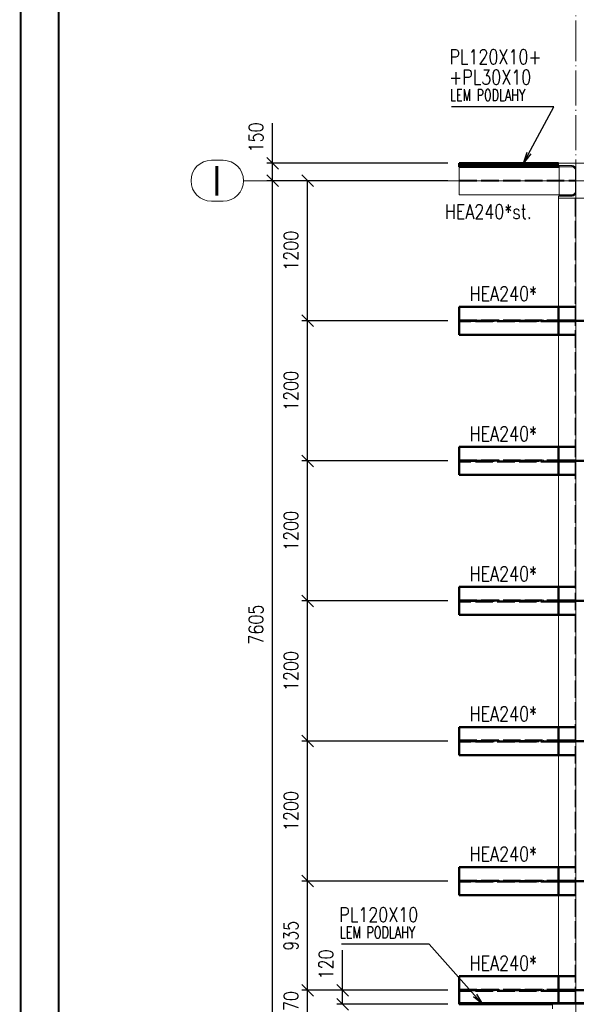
# Paper-space layout 'Layout1' of a CAD drawing. Extents: x -2 to 1380, y -36 to 422.
# Tile 4 of 79: x 0 to 95, y 166 to 334. Entities that reach past the tile are written whole.
import ezdxf
from ezdxf.enums import TextEntityAlignment as Align

# ---------------------------------------------------------------- set-up
doc = ezdxf.new("R2010")
doc.units = 0
for name, pattern in [('ACAD_ISO02W100', [15, 12, -3]), ('ACAD_ISO04W100', [30.5, 24, -3, 0.5, -3]), ('HP_01_CER_B', [8, 5, -1, 1, -1])]:
    doc.linetypes.add(name, pattern=pattern)
doc.layers.get('0').update_dxf_attribs({"linetype": 'CONTINUOUS'})
doc.layers.get('DEFPOINTS').update_dxf_attribs({"color": 132, "linetype": 'CONTINUOUS'})
doc.layers.add('RAMECEK_HP', color=251, linetype='CONTINUOUS')
for name, color, linetype, lineweight in [('SS_1.ET-HALA_TaO-PRISTAVBA-PODLAH.NOSNIKY', 9, 'CONTINUOUS', 13), ('SS_1.ET-HALA_TaO-PRISTAVBA-SLOUP', 9, 'CONTINUOUS', 13), ('SS_1.ET-HALA_TaO-RASTR', 7, 'HP_01_CER_B', 13), ('SS_1.ET-HALA_TaO-SLOUP', 9, 'CONTINUOUS', 13), ('SS_2.ET-HALA_TaO-PRISTAVBA-PODLAH.NOSNIKY', 172, 'CONTINUOUS', 50), ('SS_2.ET-HALA_TaO-PRISTAVBA-PODLAHA_LEM', 140, 'CONTINUOUS', 50), ('SS_KOTY', 3, 'CONTINUOUS', 25), ('SS_POPIS_PROFILU', 13, 'CONTINUOUS', 25), ('SS_POPIS_PROFILU_S355', 2, 'CONTINUOUS', 35), ('SS_STAV.OK-POPIS_PROFILU', 9, 'CONTINUOUS', 13)]:
    doc.layers.add(name, color=color, linetype=linetype, lineweight=lineweight)
doc.styles.add('ROMANS', font='romans.shx', dxfattribs={"width": 0.8})
doc.styles.add('romans.shx', font='romans.shx', dxfattribs={"height": 5})
doc.linetypes.add('ZIGZAG', pattern='A,0.00254,-5.08,[131,ltypeshp.shx,S=5.08,R=0,X=-5.08,Y=0],-10.16,[131,ltypeshp.shx,S=5.08,R=180,X=5.08,Y=0],-5.08', length=20.32254)
doc.dimstyles.new('A-1_(2.5)_50AS', dxfattribs={"dimtxt": 2.5, "dimasz": 2, "dimexe": 1, "dimexo": 2, "dimgap": 0, "dimtad": 0, "dimdec": 1, "dimlfac": 50, "dimrnd": 1, "dimtxsty": 'ROMANS', "dimblk1": 'OBLIQUE', "dimblk2": 'OBLIQUE', "dimsah": 1, "dimcen": 2, "dimclrd": 256, "dimclre": 256, "dimclrt": 256, "dimadec": 1, "dimazin": 2, "dimtfac": 0.714286, "dimtdec": 1, "dimtmove": 0, "dimatfit": 3, "dimldrblk": 'OPEN', "dimfxl": 1, "dimtvp": 1.142857, "dimtfill": 1, "dimtolj": 1, "dimlwd": -1, "dimlwe": -1, "dimarcsym": 0})

# ---------------------------------------------------------------- blocks, each defined once
blk = doc.blocks.new('*U6')
at = {"layer": 'RAMECEK_HP', "lineweight": 35, "const_width": 0.35}
for points in [[(0, 420), (0, 0), (1188, 0), (1188, 420)], [(6.5, 413.5), (6.5, 6.5), (1181.5, 6.5), (1181.5, 413.5)]]:
    blk.add_lwpolyline(points, close=True, dxfattribs=at)
at = {"layer": 'DEFPOINTS', "style": 'ROMANS', "width": 0.8}
blk.add_attdef('TISK', text='', height=10, dxfattribs=at).set_placement((1188, -33), align=Align.RIGHT)
blk = doc.blocks.new('_Oblique')
at = {"color": 0, "linetype": 'ByBlock', "lineweight": -2}
blk.add_line((-0.5, -0.5), (0.5, 0.5), dxfattribs=at)
blk = doc.blocks.new('*D46')
at = {"layer": 'DEFPOINTS', "color": 0, "transparency": 16777216}
for p in [(49.19, 168.03), (75.19, 168.03, -5010.4), (75.19, 162.63, -5000.4)]:
    blk.add_point(p, dxfattribs=at)
at = {"layer": 'SS_KOTY', "transparency": 16777216}
for p, q in [((73.19, 168.03), (48.19, 168.03)), ((49.19, 162.63), (49.19, 168.03)), ((73.19, 162.63), (48.19, 162.63))]:
    blk.add_line(p, q, dxfattribs=at)
at = {"layer": 'SS_KOTY', "transparency": 16777216, "xscale": 2, "yscale": 2, "zscale": 2}
for p, rotation in [((49.19, 168.03), 90), ((49.19, 162.63), 270)]:
    blk.add_blockref('_Oblique', p, dxfattribs=dict(at, rotation=rotation))
at = {"layer": 'SS_KOTY', "transparency": 16777216, "insert": (46.34, 165.33), "char_height": 2.5, "attachment_point": 5, "rotation": 90, "style": 'ROMANS', "bg_fill": 3, "box_fill_scale": 1.1, "bg_fill_color": 256, "bg_fill_true_color": 13158600, "bg_fill_transparency": 0}
blk.add_mtext('\\A1;270', dxfattribs=at)
blk = doc.blocks.new('_OPEN')
at = {"color": 0, "linetype": 'ByBlock'}
for p, q in [((-1, 0.167), (0, 0)), ((0, 0), (-1, -0.167)), ((0, 0), (-1, 0))]:
    blk.add_line(p, q, dxfattribs=at)
blk = doc.blocks.new('*D48')
at = {"layer": 'DEFPOINTS', "color": 0, "transparency": 16777216}
for p in [(55.19, 168.03), (75.19, 168.03, -5010.4), (75.19, 165.63, -4998)]:
    blk.add_point(p, dxfattribs=at)
at = {"layer": 'SS_KOTY', "transparency": 16777216}
for p, q in [((55.19, 168.03), (55.19, 174.88)), ((73.19, 168.03), (54.19, 168.03)), ((55.19, 165.63), (55.19, 168.03)), ((73.19, 165.63), (54.19, 165.63))]:
    blk.add_line(p, q, dxfattribs=at)
at = {"layer": 'SS_KOTY', "transparency": 16777216, "xscale": 2, "yscale": 2, "zscale": 2}
for p, rotation in [((55.19, 168.03), 90), ((55.19, 165.63), 270)]:
    blk.add_blockref('_Oblique', p, dxfattribs=dict(at, rotation=rotation))
at = {"layer": 'SS_KOTY', "transparency": 16777216, "insert": (52.34, 172.46), "char_height": 2.5, "attachment_point": 5, "rotation": 90, "style": 'ROMANS', "bg_fill": 3, "box_fill_scale": 1.1, "bg_fill_color": 256, "bg_fill_true_color": 13158600, "bg_fill_transparency": 0}
blk.add_mtext('\\A1;120', dxfattribs=at)
blk = doc.blocks.new('*D49')
at = {"layer": 'DEFPOINTS', "color": 0, "transparency": 16777216}
for p in [(49.19, 186.73), (75.19, 186.73, -5010.4), (75.19, 168.03, -5010.4)]:
    blk.add_point(p, dxfattribs=at)
at = {"layer": 'SS_KOTY', "transparency": 16777216}
for p, q in [((73.19, 186.73), (48.19, 186.73)), ((49.19, 168.03), (49.19, 186.73)), ((73.19, 168.03), (48.19, 168.03))]:
    blk.add_line(p, q, dxfattribs=at)
at = {"layer": 'SS_KOTY', "transparency": 16777216, "xscale": 2, "yscale": 2, "zscale": 2}
for p, rotation in [((49.19, 186.73), 90), ((49.19, 168.03), 270)]:
    blk.add_blockref('_Oblique', p, dxfattribs=dict(at, rotation=rotation))
at = {"layer": 'SS_KOTY', "transparency": 16777216, "insert": (46.34, 177.38), "char_height": 2.5, "attachment_point": 5, "rotation": 90, "style": 'ROMANS', "bg_fill": 3, "box_fill_scale": 1.1, "bg_fill_color": 256, "bg_fill_true_color": 13158600, "bg_fill_transparency": 0}
blk.add_mtext('\\A1;935', dxfattribs=at)
blk = doc.blocks.new('*D50')
at = {"layer": 'DEFPOINTS', "color": 0, "transparency": 16777216}
for p in [(49.19, 210.73), (75.19, 210.73, -5010.4), (75.19, 186.73, -5010.4)]:
    blk.add_point(p, dxfattribs=at)
at = {"layer": 'SS_KOTY', "transparency": 16777216}
for p, q in [((73.19, 210.73), (48.19, 210.73)), ((49.19, 186.73), (49.19, 210.73)), ((73.19, 186.73), (48.19, 186.73))]:
    blk.add_line(p, q, dxfattribs=at)
at = {"layer": 'SS_KOTY', "transparency": 16777216, "xscale": 2, "yscale": 2, "zscale": 2}
for p, rotation in [((49.19, 210.73), 90), ((49.19, 186.73), 270)]:
    blk.add_blockref('_Oblique', p, dxfattribs=dict(at, rotation=rotation))
at = {"layer": 'SS_KOTY', "transparency": 16777216, "insert": (46.34, 198.73), "char_height": 2.5, "attachment_point": 5, "rotation": 90, "style": 'ROMANS', "bg_fill": 3, "box_fill_scale": 1.1, "bg_fill_color": 256, "bg_fill_true_color": 13158600, "bg_fill_transparency": 0}
blk.add_mtext('\\A1;1200', dxfattribs=at)
blk = doc.blocks.new('*D51')
at = {"layer": 'DEFPOINTS', "color": 0, "transparency": 16777216}
for p in [(49.19, 234.73), (75.19, 234.73, -5010.4), (75.19, 210.73, -5010.4)]:
    blk.add_point(p, dxfattribs=at)
at = {"layer": 'SS_KOTY', "transparency": 16777216}
for p, q in [((73.19, 234.73), (48.19, 234.73)), ((49.19, 210.73), (49.19, 234.73)), ((73.19, 210.73), (48.19, 210.73))]:
    blk.add_line(p, q, dxfattribs=at)
at = {"layer": 'SS_KOTY', "transparency": 16777216, "xscale": 2, "yscale": 2, "zscale": 2}
for p, rotation in [((49.19, 234.73), 90), ((49.19, 210.73), 270)]:
    blk.add_blockref('_Oblique', p, dxfattribs=dict(at, rotation=rotation))
at = {"layer": 'SS_KOTY', "transparency": 16777216, "insert": (46.34, 222.73), "char_height": 2.5, "attachment_point": 5, "rotation": 90, "style": 'ROMANS', "bg_fill": 3, "box_fill_scale": 1.1, "bg_fill_color": 256, "bg_fill_true_color": 13158600, "bg_fill_transparency": 0}
blk.add_mtext('\\A1;1200', dxfattribs=at)
blk = doc.blocks.new('*D52')
at = {"layer": 'DEFPOINTS', "color": 0, "transparency": 16777216}
for p in [(49.19, 258.73), (75.19, 258.73, -5010.4), (75.19, 234.73, -5010.4)]:
    blk.add_point(p, dxfattribs=at)
at = {"layer": 'SS_KOTY', "transparency": 16777216}
for p, q in [((73.19, 258.73), (48.19, 258.73)), ((49.19, 234.73), (49.19, 258.73)), ((73.19, 234.73), (48.19, 234.73))]:
    blk.add_line(p, q, dxfattribs=at)
at = {"layer": 'SS_KOTY', "transparency": 16777216, "xscale": 2, "yscale": 2, "zscale": 2}
for p, rotation in [((49.19, 258.73), 90), ((49.19, 234.73), 270)]:
    blk.add_blockref('_Oblique', p, dxfattribs=dict(at, rotation=rotation))
at = {"layer": 'SS_KOTY', "transparency": 16777216, "insert": (46.34, 246.73), "char_height": 2.5, "attachment_point": 5, "rotation": 90, "style": 'ROMANS', "bg_fill": 3, "box_fill_scale": 1.1, "bg_fill_color": 256, "bg_fill_true_color": 13158600, "bg_fill_transparency": 0}
blk.add_mtext('\\A1;1200', dxfattribs=at)
blk = doc.blocks.new('*D53')
at = {"layer": 'DEFPOINTS', "color": 0, "transparency": 16777216}
for p in [(49.19, 282.73), (75.19, 282.73, -5010.4), (75.19, 258.73, -5010.4)]:
    blk.add_point(p, dxfattribs=at)
at = {"layer": 'SS_KOTY', "transparency": 16777216}
for p, q in [((73.19, 282.73), (48.19, 282.73)), ((49.19, 258.73), (49.19, 282.73)), ((73.19, 258.73), (48.19, 258.73))]:
    blk.add_line(p, q, dxfattribs=at)
at = {"layer": 'SS_KOTY', "transparency": 16777216, "xscale": 2, "yscale": 2, "zscale": 2}
for p, rotation in [((49.19, 282.73), 90), ((49.19, 258.73), 270)]:
    blk.add_blockref('_Oblique', p, dxfattribs=dict(at, rotation=rotation))
at = {"layer": 'SS_KOTY', "transparency": 16777216, "insert": (46.34, 270.73), "char_height": 2.5, "attachment_point": 5, "rotation": 90, "style": 'ROMANS', "bg_fill": 3, "box_fill_scale": 1.1, "bg_fill_color": 256, "bg_fill_true_color": 13158600, "bg_fill_transparency": 0}
blk.add_mtext('\\A1;1200', dxfattribs=at)
blk = doc.blocks.new('*D54')
at = {"layer": 'DEFPOINTS', "color": 0, "transparency": 16777216}
for p in [(49.19, 306.73), (75.19, 306.73, -5010.4), (75.19, 282.73, -5010.4)]:
    blk.add_point(p, dxfattribs=at)
at = {"layer": 'SS_KOTY', "transparency": 16777216}
for p, q in [((73.19, 306.73), (48.19, 306.73)), ((49.19, 282.73), (49.19, 306.73)), ((73.19, 282.73), (48.19, 282.73))]:
    blk.add_line(p, q, dxfattribs=at)
at = {"layer": 'SS_KOTY', "transparency": 16777216, "xscale": 2, "yscale": 2, "zscale": 2}
for p, rotation in [((49.19, 306.73), 90), ((49.19, 282.73), 270)]:
    blk.add_blockref('_Oblique', p, dxfattribs=dict(at, rotation=rotation))
at = {"layer": 'SS_KOTY', "transparency": 16777216, "insert": (46.34, 294.73), "char_height": 2.5, "attachment_point": 5, "rotation": 90, "style": 'ROMANS', "bg_fill": 3, "box_fill_scale": 1.1, "bg_fill_color": 256, "bg_fill_true_color": 13158600, "bg_fill_transparency": 0}
blk.add_mtext('\\A1;1200', dxfattribs=at)
blk = doc.blocks.new('*D55')
at = {"layer": 'DEFPOINTS', "color": 0, "transparency": 16777216}
for p in [(43.19, 309.73), (75.19, 309.73, -5008), (75.19, 306.73, -5010.4)]:
    blk.add_point(p, dxfattribs=at)
at = {"layer": 'SS_KOTY', "transparency": 16777216}
for p, q in [((43.19, 309.73), (43.19, 316.58)), ((73.19, 309.73), (42.19, 309.73)), ((43.19, 306.73), (43.19, 309.73)), ((73.19, 306.73), (42.19, 306.73))]:
    blk.add_line(p, q, dxfattribs=at)
at = {"layer": 'SS_KOTY', "transparency": 16777216, "xscale": 2, "yscale": 2, "zscale": 2}
for p, rotation in [((43.19, 309.73), 90), ((43.19, 306.73), 270)]:
    blk.add_blockref('_Oblique', p, dxfattribs=dict(at, rotation=rotation))
at = {"layer": 'SS_KOTY', "transparency": 16777216, "insert": (40.34, 314.16), "char_height": 2.5, "attachment_point": 5, "rotation": 90, "style": 'ROMANS', "bg_fill": 3, "box_fill_scale": 1.1, "bg_fill_color": 256, "bg_fill_true_color": 13158600, "bg_fill_transparency": 0}
blk.add_mtext('\\A1;150', dxfattribs=at)
blk = doc.blocks.new('*D56')
at = {"layer": 'DEFPOINTS', "color": 0, "transparency": 16777216}
for p in [(43.19, 306.73), (75.19, 306.73, -5010.4), (50.19, 154.63)]:
    blk.add_point(p, dxfattribs=at)
at = {"layer": 'SS_KOTY', "transparency": 16777216}
for p, q in [((73.19, 306.73), (42.19, 306.73)), ((43.19, 154.63), (43.19, 306.73)), ((48.19, 154.63), (42.19, 154.63))]:
    blk.add_line(p, q, dxfattribs=at)
at = {"layer": 'SS_KOTY', "transparency": 16777216, "xscale": 2, "yscale": 2, "zscale": 2}
for p, rotation in [((43.19, 306.73), 90), ((43.19, 154.63), 270)]:
    blk.add_blockref('_Oblique', p, dxfattribs=dict(at, rotation=rotation))
at = {"layer": 'SS_KOTY', "transparency": 16777216, "insert": (40.34, 230.68), "char_height": 2.5, "attachment_point": 5, "rotation": 90, "style": 'ROMANS', "bg_fill": 3, "box_fill_scale": 1.1, "bg_fill_color": 256, "bg_fill_true_color": 13158600, "bg_fill_transparency": 0}
blk.add_mtext('\\A1;7605', dxfattribs=at)

psp = doc.layouts.get("Layout1")

# ---------------------------------------------------------------- linework, layer by layer
at = {"layer": 'SS_1.ET-HALA_TaO-PRISTAVBA-PODLAH.NOSNIKY', "color": 5, "linetype": 'Continuous', "ltscale": 0.25}
for p, q in [((92.2775, 309.1274), (92.1875, 309.1274)), ((94.945, 309.1274), (94.6775, 309.1274)), ((92.1875, 285.1274), (92.1875, 303.7273)), ((94.945, 304.3274), (94.6775, 304.3274)), ((92.1875, 261.1274), (92.1875, 280.3274)), ((92.1875, 237.1274), (92.1875, 256.3274)), ((92.1875, 213.1274), (92.1875, 232.3274)), ((92.1875, 189.1274), (92.1875, 208.3274)), ((92.1875, 170.4274), (92.1875, 184.3274))]:
    psp.add_line(p, q, dxfattribs=at)
at = {"layer": 'SS_1.ET-HALA_TaO-PRISTAVBA-PODLAH.NOSNIKY', "color": 9, "linetype": 'ACAD_ISO02W100', "ltscale": 0.25}
for p, q in [((94.6775, 309.1274), (92.2775, 309.1274)), ((95.0775, 309.1274), (94.945, 309.1274)), ((95.0775, 308.8074), (95.0775, 309.1274)), ((94.6775, 304.3274), (92.2775, 304.3274)), ((95.0775, 304.3274), (94.945, 304.3274)), ((95.0525, 165.6274), (95.0525, 303.7273)), ((95.0775, 304.3274), (95.0775, 304.6473))]:
    psp.add_line(p, q, dxfattribs=at)
at = {"layer": 'SS_1.ET-HALA_TaO-PRISTAVBA-PODLAH.NOSNIKY', "color": 9, "linetype": 'ACAD_ISO04W100', "ltscale": 0.25}
for p, q in [((95.1875, 306.7274), (215.1875, 306.7274)), ((95.1875, 154.6274), (95.1875, 306.7274))]:
    psp.add_line(p, q, dxfattribs=at)
at = {"layer": 'SS_1.ET-HALA_TaO-PRISTAVBA-SLOUP', "color": 5, "linetype": 'Continuous', "ltscale": 0.25}
for p, q in [((98.1875, 309.7274), (92.1875, 309.7274)), ((92.1875, 309.3474), (92.1875, 309.7274)), ((92.1875, 309.3474), (94.5375, 309.3474)), ((94.4775, 309.3274), (92.2775, 309.3274)), ((92.2775, 309.3274), (92.2775, 304.1274)), ((95.0775, 308.7274), (94.4775, 309.3274)), ((95.0775, 304.6474), (95.0775, 308.8074)), ((94.5375, 304.1074), (92.1875, 304.1074)), ((92.1875, 303.7274), (92.1875, 304.1074)), ((92.1875, 303.7274), (98.1875, 303.7274)), ((92.2775, 304.1274), (94.4775, 304.1274)), ((94.4775, 304.1274), (95.0775, 304.7274))]:
    psp.add_line(p, q, dxfattribs=at)
at = {"layer": 'SS_1.ET-HALA_TaO-PRISTAVBA-SLOUP', "color": 5, "linetype": 'Continuous', "ltscale": 0.25, "extrusion": (4.18583e-14, 1.01055e-13, -1)}
psp.add_arc((-94.5375, 308.8074), 0.54, 90, 180, dxfattribs=at)
at = {"layer": 'SS_1.ET-HALA_TaO-PRISTAVBA-SLOUP', "color": 5, "linetype": 'Continuous', "ltscale": 0.25, "extrusion": (0, 0, -1)}
psp.add_arc((-94.5375, 304.6474), 0.54, 180, 270, dxfattribs=at)
at = {"layer": 'SS_1.ET-HALA_TaO-RASTR', "linetype": 'ACAD_ISO04W100', "ltscale": 0.25}
for p, q in [((95.1875, 328.1835), (95.1875, 358.1825)), ((95.1875, 90.8546), (95.1875, 328.1835))]:
    psp.add_line(p, q, dxfattribs=at)
at = {"layer": 'SS_1.ET-HALA_TaO-RASTR', "linetype": 'Continuous', "ltscale": 0.25}
for p, q in [((34.693, 310.2274), (32.693, 310.2274)), ((32.693, 303.2274), (34.693, 303.2274))]:
    psp.add_line(p, q, dxfattribs=at)
psp.add_arc((32.693, 306.7274), 3.5, 90, 270, dxfattribs=at)
at = {"layer": 'SS_1.ET-HALA_TaO-SLOUP', "color": 5, "linetype": 'Continuous', "ltscale": 0.25}
for p, q in [((99.1875, 165.6274), (91.1875, 165.6274)), ((91.1875, 165.6274), (91.1875, 164.8274))]:
    psp.add_line(p, q, dxfattribs=at)
at = {"layer": 'SS_2.ET-HALA_TaO-PRISTAVBA-PODLAH.NOSNIKY', "color": 3, "linetype": 'ACAD_ISO02W100', "ltscale": 0.25}
for p, q in [((95.0525, 285.1274), (92.1875, 285.1274)), ((92.1875, 282.8024), (92.2168, 282.8024)), ((92.2168, 282.6524), (92.1875, 282.6524)), ((92.2168, 282.8024), (92.2875, 282.8024)), ((92.2875, 282.6524), (92.2168, 282.6524)), ((92.2875, 282.8024), (95.0525, 282.8024)), ((92.2875, 282.6524), (92.2875, 282.8024)), ((95.0525, 282.6524), (92.2875, 282.6524)), ((95.0525, 280.3274), (92.1875, 280.3274)), ((95.0525, 261.1274), (92.1875, 261.1274)), ((92.1875, 258.8024), (92.2168, 258.8024)), ((92.2168, 258.6524), (92.1875, 258.6524)), ((92.2168, 258.8024), (92.2875, 258.8024)), ((92.2875, 258.6524), (92.2168, 258.6524)), ((92.2875, 258.8024), (95.0525, 258.8024)), ((92.2875, 258.6524), (92.2875, 258.8024)), ((95.0525, 258.6524), (92.2875, 258.6524)), ((95.0525, 256.3274), (92.1875, 256.3274)), ((95.0525, 237.1274), (92.1875, 237.1274)), ((92.1875, 234.8024), (92.2168, 234.8024)), ((92.2168, 234.6524), (92.1875, 234.6524)), ((92.2168, 234.8024), (92.2875, 234.8024)), ((92.2875, 234.6524), (92.2168, 234.6524)), ((92.2875, 234.8024), (95.0525, 234.8024)), ((92.2875, 234.6524), (92.2875, 234.8024)), ((95.0525, 234.6524), (92.2875, 234.6524)), ((95.0525, 232.3274), (92.1875, 232.3274)), ((95.0525, 213.1274), (92.1875, 213.1274)), ((92.1875, 210.8024), (92.2168, 210.8024)), ((92.2168, 210.6524), (92.1875, 210.6524)), ((92.2168, 210.8024), (92.2875, 210.8024)), ((92.2875, 210.6524), (92.2168, 210.6524)), ((92.2875, 210.8024), (95.0525, 210.8024)), ((92.2875, 210.6524), (92.2875, 210.8024)), ((95.0525, 210.6524), (92.2875, 210.6524)), ((95.0525, 208.3274), (92.1875, 208.3274)), ((95.0525, 189.1274), (92.1875, 189.1274)), ((92.1875, 186.8024), (92.2168, 186.8024)), ((92.2168, 186.6524), (92.1875, 186.6524)), ((92.2168, 186.8024), (92.2875, 186.8024)), ((92.2875, 186.6524), (92.2168, 186.6524)), ((92.2875, 186.8024), (95.0525, 186.8024)), ((92.2875, 186.6524), (92.2875, 186.8024)), ((95.0525, 186.6524), (92.2875, 186.6524)), ((95.0525, 184.3274), (92.1875, 184.3274)), ((95.0525, 170.4274), (92.1875, 170.4274)), ((92.1875, 168.1024), (92.2168, 168.1024)), ((92.2168, 167.9524), (92.1875, 167.9524)), ((92.2168, 168.1024), (92.2875, 168.1024)), ((92.2875, 167.9524), (92.2168, 167.9524)), ((92.2875, 168.1024), (95.0525, 168.1024)), ((92.2875, 167.9524), (92.2875, 168.1024)), ((95.0525, 167.9524), (92.2875, 167.9524)), ((92.1875, 165.6274), (92.1875, 165.8274))]:
    psp.add_line(p, q, dxfattribs=at)
at = {"layer": 'SS_2.ET-HALA_TaO-PRISTAVBA-PODLAH.NOSNIKY', "color": 1, "linetype": 'Continuous', "ltscale": 0.25}
for p, q in [((92.1875, 280.3274), (92.1875, 285.1274)), ((92.1875, 256.3274), (92.1875, 261.1274)), ((92.1875, 232.3274), (92.1875, 237.1274)), ((92.1875, 208.3274), (92.1875, 213.1274)), ((92.1875, 184.3274), (92.1875, 189.1274)), ((92.1875, 165.8274), (92.1875, 170.4274))]:
    psp.add_line(p, q, dxfattribs=at)
at = {"layer": 'SS_2.ET-HALA_TaO-PRISTAVBA-PODLAH.NOSNIKY', "color": 7, "linetype": 'ACAD_ISO04W100', "ltscale": 0.25}
for p, q in [((95.1875, 282.7274), (215.1875, 282.7274)), ((95.1875, 258.7274), (215.1875, 258.7274)), ((95.1875, 234.7274), (215.1875, 234.7274)), ((95.1875, 210.7274), (215.1875, 210.7274)), ((95.1875, 186.7274), (215.1875, 186.7274)), ((95.1875, 168.0274), (215.1875, 168.0274))]:
    psp.add_line(p, q, dxfattribs=at)
at = {"layer": 'SS_2.ET-HALA_TaO-PRISTAVBA-PODLAHA_LEM', "color": 1, "linetype": 'Continuous', "ltscale": 0.25}
for p, q in [((92.1875, 309.1274), (92.1875, 309.3474)), ((215.1875, 165.8274), (95.1875, 165.8274)), ((95.1875, 165.8274), (95.1875, 165.6274))]:
    psp.add_line(p, q, dxfattribs=at)
at = {"layer": 'SS_POPIS_PROFILU', "color": 0, "linetype": 'ByBlock'}
for p, q in [((86.1899, 309.7274), (86.8407, 311.6476)), ((86.1899, 309.7274), (87.1346, 311.4902)), ((87.4284, 311.3327), (86.1899, 309.7274)), ((79.1875, 165.6274), (77.8588, 167.1222)), ((78.108, 167.3437), (79.1875, 165.6274)), ((79.1875, 165.6274), (77.6097, 166.9007))]:
    psp.add_line(p, q, dxfattribs=at)

# ---------------------------------------------------------------- block references
at = {"layer": 'RAMECEK_HP'}
psp.add_blockref('*U6', (0, 0), dxfattribs=at)

# ---------------------------------------------------------------- texts
at = {"layer": 'SS_1.ET-HALA_TaO-RASTR', "color": 7, "style": 'romans.shx'}
psp.add_text('I', height=5, dxfattribs=at).set_placement((32.7501, 304.2274))
at = {"layer": 'SS_POPIS_PROFILU', "color": 13, "style": 'romans.shx'}
for s, height, width, p in [('PL120X10+', 2.5, 0.8, (73.4761, 326.7068)), ('+PL30X10', 2.5, 0.8, (73.4551, 323.2068)), ('LEM PODLAHY', 2, 0.7, (73.5893, 320.4068))]:
    psp.add_text(s, height=height, dxfattribs=dict(at, width=width)).set_placement(p)
at = {"layer": 'SS_POPIS_PROFILU_S355', "color": 2, "style": 'romans.shx', "width": 0.8}
for p in [(76.9323, 286.1274), (76.9323, 262.1274), (76.9323, 238.1274), (76.9323, 214.1274), (76.9323, 190.1274), (76.9323, 171.4274)]:
    psp.add_text('HEA240*', height=2.5, dxfattribs=at).set_placement(p)

# ---------------------------------------------------------------- next in the draw order: dimensions: what is measured, and where the dimension line sits
at = {"layer": 'SS_KOTY'}
dim = psp.add_linear_dim(base=(49.193, 168.0274), p1=(75.1875, 162.6274, -5000.4), p2=(75.1875, 168.0274, -5010.4), angle=90, dimstyle='A-1_(2.5)_50AS', dxfattribs=at)
dim.commit()
dim.dimension.update_dxf_attribs({"geometry": '*D46', "text_midpoint": (46.3358, 165.3274)})

# ---------------------------------------------------------------- next in the draw order: dimensions: what is measured, and where the dimension line sits
dim = psp.add_linear_dim(base=(55.193, 168.0274), p1=(75.1875, 165.6274, -4998), p2=(75.1875, 168.0274, -5010.4), angle=90, dimstyle='A-1_(2.5)_50AS', dxfattribs=at)
dim.commit()
dim.dimension.update_dxf_attribs({"geometry": '*D48', "text_midpoint": (52.3358, 172.4559)})

# ---------------------------------------------------------------- next in the draw order: dimensions: what is measured, and where the dimension line sits
dim = psp.add_linear_dim(base=(49.193, 186.7274), p1=(75.1875, 168.0274, -5010.4), p2=(75.1875, 186.7274, -5010.4), angle=90, dimstyle='A-1_(2.5)_50AS', override={"dimtmove": 1}, dxfattribs=at)
dim.commit()
dim.dimension.update_dxf_attribs({"geometry": '*D49', "text_midpoint": (46.3358, 177.3774)})

# ---------------------------------------------------------------- next in the draw order: dimensions: what is measured, and where the dimension line sits
dim = psp.add_linear_dim(base=(49.193, 210.7274), p1=(75.1875, 186.7274, -5010.4), p2=(75.1875, 210.7274, -5010.4), angle=90, dimstyle='A-1_(2.5)_50AS', override={"dimtmove": 1}, dxfattribs=at)
dim.commit()
dim.dimension.update_dxf_attribs({"geometry": '*D50', "text_midpoint": (46.3358, 198.7274)})

# ---------------------------------------------------------------- next in the draw order: dimensions: what is measured, and where the dimension line sits
dim = psp.add_linear_dim(base=(49.193, 234.7274), p1=(75.1875, 210.7274, -5010.4), p2=(75.1875, 234.7274, -5010.4), angle=90, dimstyle='A-1_(2.5)_50AS', override={"dimtmove": 1}, dxfattribs=at)
dim.commit()
dim.dimension.update_dxf_attribs({"geometry": '*D51', "text_midpoint": (46.3358, 222.7274)})

# ---------------------------------------------------------------- next in the draw order: dimensions: what is measured, and where the dimension line sits
dim = psp.add_linear_dim(base=(49.193, 258.7274), p1=(75.1875, 234.7274, -5010.4), p2=(75.1875, 258.7274, -5010.4), angle=90, dimstyle='A-1_(2.5)_50AS', override={"dimtmove": 1}, dxfattribs=at)
dim.commit()
dim.dimension.update_dxf_attribs({"geometry": '*D52', "text_midpoint": (46.3358, 246.7274)})

# ---------------------------------------------------------------- next in the draw order: dimensions: what is measured, and where the dimension line sits
dim = psp.add_linear_dim(base=(49.193, 282.7274), p1=(75.1875, 258.7274, -5010.4), p2=(75.1875, 282.7274, -5010.4), angle=90, dimstyle='A-1_(2.5)_50AS', override={"dimtmove": 1}, dxfattribs=at)
dim.commit()
dim.dimension.update_dxf_attribs({"geometry": '*D53', "text_midpoint": (46.3358, 270.7274)})

# ---------------------------------------------------------------- next in the draw order: dimensions: what is measured, and where the dimension line sits
dim = psp.add_linear_dim(base=(49.193, 306.7274), p1=(75.1875, 282.7274, -5010.4), p2=(75.1875, 306.7274, -5010.4), angle=90, dimstyle='A-1_(2.5)_50AS', override={"dimtmove": 1}, dxfattribs=at)
dim.commit()
dim.dimension.update_dxf_attribs({"geometry": '*D54', "text_midpoint": (46.3358, 294.7274)})

# ---------------------------------------------------------------- next in the draw order: dimensions: what is measured, and where the dimension line sits
dim = psp.add_linear_dim(base=(43.193, 309.7274), p1=(75.1875, 306.7274, -5010.4), p2=(75.1875, 309.7274, -5008), angle=90, dimstyle='A-1_(2.5)_50AS', dxfattribs=at)
dim.commit()
dim.dimension.update_dxf_attribs({"geometry": '*D55', "text_midpoint": (40.3358, 314.1559)})

# ---------------------------------------------------------------- next in the draw order: linework, layer by layer
at = {"layer": 'SS_2.ET-HALA_TaO-PRISTAVBA-PODLAHA_LEM', "color": 7, "linetype": 'ACAD_ISO04W100', "ltscale": 0.25}
psp.add_line((92.1875, 309.7274), (75.1875, 309.7274), dxfattribs=at)
psp.add_line((92.1875, 309.7274), (75.1875, 309.7274), dxfattribs=at)
at = {"layer": 'SS_2.ET-HALA_TaO-PRISTAVBA-PODLAHA_LEM', "color": 1, "linetype": 'Continuous', "ltscale": 0.25}
for p, q in [((92.1875, 309.7274), (75.1875, 309.7274)), ((75.1875, 309.5274), (92.1875, 309.5274)), ((92.1875, 309.1274), (75.1875, 309.1274))]:
    psp.add_line(p, q, dxfattribs=at)
at = {"layer": 'SS_2.ET-HALA_TaO-PRISTAVBA-PODLAHA_LEM', "color": 9, "linetype": 'ZIGZAG', "ltscale": 0.25}
for p, q in [((75.1875, 309.7274), (75.1875, 309.5274)), ((75.1875, 309.5274), (75.1875, 309.1274))]:
    psp.add_line(p, q, dxfattribs=at)
at = {"layer": 'SS_POPIS_PROFILU', "color": 13}
psp.add_lwpolyline([(86.1899, 309.7274), (91.3771, 319.4068), (73.8532, 319.4068)], dxfattribs=at)

# ---------------------------------------------------------------- next in the draw order: dimensions: what is measured, and where the dimension line sits
at = {"layer": 'SS_KOTY'}
dim = psp.add_linear_dim(base=(43.193, 306.7274), p1=(50.188, 154.6274), p2=(75.1875, 306.7274, -5010.4), angle=90, dimstyle='A-1_(2.5)_50AS', dxfattribs=at)
dim.commit()
dim.dimension.update_dxf_attribs({"geometry": '*D56', "text_midpoint": (40.3358, 230.6774)})

# ---------------------------------------------------------------- next in the draw order: linework, layer by layer
at = {"layer": 'SS_1.ET-HALA_TaO-PRISTAVBA-PODLAH.NOSNIKY', "color": 9, "linetype": 'ZIGZAG', "ltscale": 0.25}
psp.add_line((75.1875, 309.1274), (75.1875, 304.3274), dxfattribs=at)
at = {"layer": 'SS_1.ET-HALA_TaO-PRISTAVBA-PODLAH.NOSNIKY', "color": 9, "linetype": 'ACAD_ISO02W100', "ltscale": 0.25}
for p, q in [((75.1875, 306.8024), (95.0775, 306.8024)), ((75.1875, 306.6524), (95.0775, 306.6524))]:
    psp.add_line(p, q, dxfattribs=at)
at = {"layer": 'SS_1.ET-HALA_TaO-PRISTAVBA-PODLAH.NOSNIKY', "color": 9, "linetype": 'ACAD_ISO04W100', "ltscale": 0.25}
psp.add_line((75.1875, 306.7274), (95.1875, 306.7274), dxfattribs=at)
at = {"layer": 'SS_1.ET-HALA_TaO-PRISTAVBA-PODLAH.NOSNIKY', "color": 5, "linetype": 'Continuous', "ltscale": 0.25}
psp.add_line((92.2775, 304.3274), (75.1875, 304.3274), dxfattribs=at)
at = {"layer": 'SS_1.ET-HALA_TaO-RASTR', "linetype": 'ACAD_ISO04W100', "ltscale": 0.25}
for p, q in [((43.193, 306.7274), (38.193, 306.7274)), ((70.1875, 306.7274), (43.193, 306.7274)), ((70.1875, 306.7274), (825.1574, 306.7274))]:
    psp.add_line(p, q, dxfattribs=at)
at = {"layer": 'SS_1.ET-HALA_TaO-RASTR', "linetype": 'Continuous', "ltscale": 0.25}
psp.add_arc((34.693, 306.7274), 3.5, 270, 90, dxfattribs=at)
at = {"layer": 'SS_2.ET-HALA_TaO-PRISTAVBA-PODLAH.NOSNIKY', "color": 1, "linetype": 'Continuous', "ltscale": 0.25}
for p, q in [((92.1875, 285.1274), (75.1875, 285.1274)), ((92.1875, 280.3274), (75.1875, 280.3274)), ((92.1875, 261.1274), (75.1875, 261.1274)), ((92.1875, 256.3274), (75.1875, 256.3274)), ((92.1875, 237.1274), (75.1875, 237.1274)), ((92.1875, 232.3274), (75.1875, 232.3274)), ((92.1875, 213.1274), (75.1875, 213.1274)), ((92.1875, 208.3274), (75.1875, 208.3274)), ((92.1875, 189.1274), (75.1875, 189.1274)), ((92.1875, 184.3274), (75.1875, 184.3274)), ((92.1875, 170.4274), (75.1875, 170.4274))]:
    psp.add_line(p, q, dxfattribs=at)
at = {"layer": 'SS_2.ET-HALA_TaO-PRISTAVBA-PODLAH.NOSNIKY', "color": 9, "linetype": 'ZIGZAG', "ltscale": 0.25}
for p, q in [((75.1875, 285.1274), (75.1875, 280.3274)), ((75.1875, 261.1274), (75.1875, 256.3274)), ((75.1875, 237.1274), (75.1875, 232.3274)), ((75.1875, 213.1274), (75.1875, 208.3274)), ((75.1875, 189.1274), (75.1875, 184.3274)), ((75.1875, 170.4274), (75.1875, 165.8274))]:
    psp.add_line(p, q, dxfattribs=at)
at = {"layer": 'SS_2.ET-HALA_TaO-PRISTAVBA-PODLAH.NOSNIKY', "color": 3, "linetype": 'ACAD_ISO02W100', "ltscale": 0.25}
for p, q in [((75.1875, 282.8024), (92.1875, 282.8024)), ((92.1875, 282.6524), (75.1875, 282.6524)), ((75.1875, 258.8024), (92.1875, 258.8024)), ((92.1875, 258.6524), (75.1875, 258.6524)), ((75.1875, 234.8024), (92.1875, 234.8024)), ((92.1875, 234.6524), (75.1875, 234.6524)), ((75.1875, 210.8024), (92.1875, 210.8024)), ((92.1875, 210.6524), (75.1875, 210.6524)), ((75.1875, 186.8024), (92.1875, 186.8024)), ((92.1875, 186.6524), (75.1875, 186.6524)), ((75.1875, 168.1024), (92.1875, 168.1024)), ((92.1875, 167.9524), (75.1875, 167.9524))]:
    psp.add_line(p, q, dxfattribs=at)
at = {"layer": 'SS_2.ET-HALA_TaO-PRISTAVBA-PODLAH.NOSNIKY', "color": 7, "linetype": 'ACAD_ISO04W100', "ltscale": 0.25}
for p, q in [((75.1875, 282.7274), (95.1875, 282.7274)), ((75.1875, 258.7274), (95.1875, 258.7274)), ((75.1875, 234.7274), (95.1875, 234.7274)), ((75.1875, 210.7274), (95.1875, 210.7274)), ((75.1875, 186.7274), (95.1875, 186.7274)), ((75.1875, 168.0274), (95.1875, 168.0274))]:
    psp.add_line(p, q, dxfattribs=at)
at = {"layer": 'SS_2.ET-HALA_TaO-PRISTAVBA-PODLAHA_LEM', "color": 1, "linetype": 'Continuous', "ltscale": 0.25}
for p, q in [((95.1875, 165.8274), (75.1875, 165.8274)), ((91.1875, 165.6274), (75.1875, 165.6274))]:
    psp.add_line(p, q, dxfattribs=at)
at = {"layer": 'SS_2.ET-HALA_TaO-PRISTAVBA-PODLAHA_LEM', "color": 9, "linetype": 'ZIGZAG', "ltscale": 0.25}
psp.add_line((75.1875, 165.8274), (75.1875, 165.6274), dxfattribs=at)
at = {"layer": 'SS_POPIS_PROFILU', "color": 13}
psp.add_lwpolyline([(79.1875, 165.6274), (70.0241, 175.9365), (54.9765, 175.9365)], dxfattribs=at)

# ---------------------------------------------------------------- next in the draw order: texts
at = {"layer": 'SS_POPIS_PROFILU', "color": 13, "style": 'romans.shx'}
for s, height, width, p in [('PL120X10', 2.5, 0.8, (54.5993, 179.7365)), ('LEM PODLAHY', 2, 0.7, (54.7125, 176.9365))]:
    psp.add_text(s, height=height, dxfattribs=dict(at, width=width)).set_placement(p)
at = {"layer": 'SS_STAV.OK-POPIS_PROFILU', "color": 9, "style": 'romans.shx', "width": 0.8}
psp.add_text('HEA240*st.', height=2.5, dxfattribs=at).set_placement((72.6999, 300.1801))

doc.saveas('drawing.dxf')
